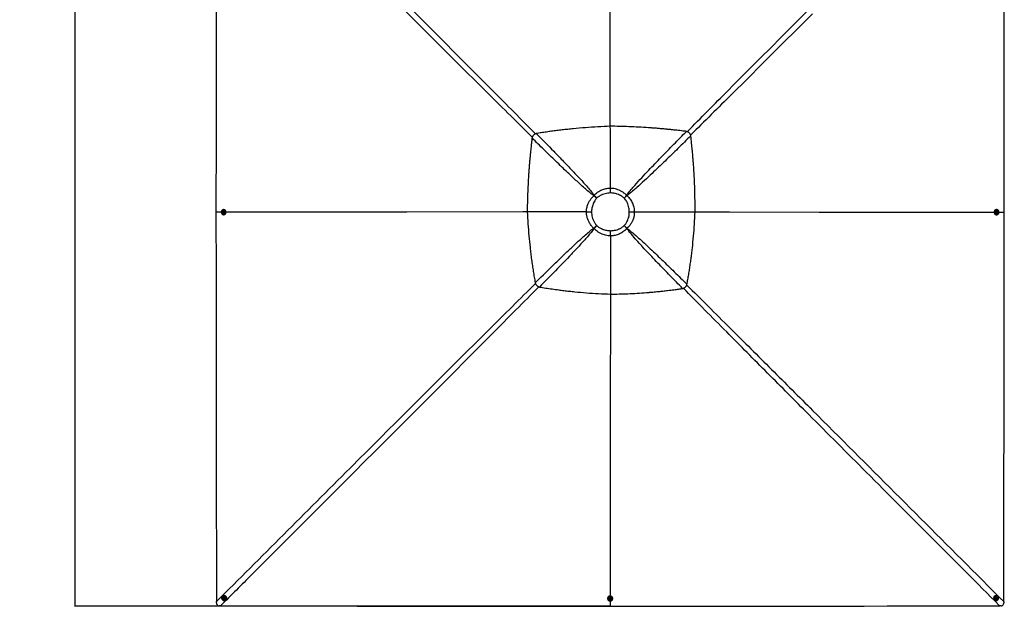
# Model space of a CAD drawing. Header units: millimetres. Extents: x 10 to 13239, y 20 to 10604.
# Tile 58 of 139: x 245 to 3867, y 4169 to 6327. Entities that reach past the tile are written whole.
import ezdxf

# ---------------------------------------------------------------- set-up
doc = ezdxf.new("R2010")
doc.units = ezdxf.units.MM
doc.layers.add('COMPONENT_GEOMETRY', color=7, linetype='Continuous')
doc.styles.add('SLDTEXTSTYLE0', font='TXT', dxfattribs={"width": 0.75})
doc.dimstyles.new('SLDDIMSTYLE1', dxfattribs={"dimtxt": 75, "dimasz": 3.302, "dimexe": 0, "dimexo": 0.0625, "dimgap": 18.75, "dimtad": 0, "dimtih": 1, "dimtoh": 1, "dimdec": 1, "dimrnd": 1e-09, "dimzin": 12, "dimdsep": 46, "dimtxsty": 'SLDTEXTSTYLE0', "dimsah": 1, "dimcen": 0.09, "dimadec": 0, "dimazin": 3, "dimtfac": 1, "dimtdec": 1, "dimtofl": 0, "dimtmove": 0, "dimatfit": 3, "dimfxl": 1, "dimfrac": 2, "dimtolj": 1, "dimtzin": 12, "dimarcsym": 0})

# ---------------------------------------------------------------- blocks, each defined once
blk = doc.blocks.new('_D_1')
at = {"layer": 'COMPONENT_GEOMETRY', "color": 7}
for p, q in [((2416.1, 10128.7), (446.7, 10128.7)), ((449.9, 10128.7), (449.9, 7271.9)), ((272.2, 7256.7), (249.3, 7256.7)), ((249.3, 7256.7), (249.3, 7137.6)), ((627.7, 7256.7), (650.5, 7256.7)), ((650.5, 7256.7), (650.5, 7137.6)), ((249.3, 7137.6), (272.2, 7137.6)), ((650.5, 7137.6), (627.7, 7137.6)), ((449.9, 4168.6), (449.9, 7025.4)), ((2416.1, 4168.6), (446.7, 4168.6))]:
    blk.add_line(p, q, dxfattribs=at)
for points in [[(449.9, 10128.7), (449.4, 10125.4), (450.4, 10125.4)], [(449.9, 4168.6), (450.4, 4171.9), (449.4, 4171.9)]]:
    blk.add_solid(points, dxfattribs=at)
at = {"layer": 'COMPONENT_GEOMETRY', "color": 7, "char_height": 75, "attachment_point": 1, "style": 'SLDTEXTSTYLE0'}
for s, insert in [('19\'6.65"', (272.2, 7234.3)), ('5960mm', (245.3, 7122.1))]:
    blk.add_mtext(s, dxfattribs=dict(at, insert=insert))

msp = doc.modelspace()

# ---------------------------------------------------------------- linework, layer by layer
at = {"color": 7, "linetype": 'Continuous', "lineweight": 25}
for p, q in [((2418.25, 5707.58), (2418.25, 5707.57)), ((2358.87, 5681.05), (2356.94, 5679.15)), ((2367.59, 5670.3), (2367.77, 5670.49)), ((987.11, 5618.65), (967.33, 5618.64)), ((967.33, 5618.64), (967.33, 5618.64)), ((993.1, 5617.92), (993.23, 5619.65)), ((994.41, 5616.94), (993.1, 5617.92)), ((993.71, 5617.92), (993.1, 5617.92)), ((993.23, 5619.65), (994.67, 5620.39)), ((993.84, 5619.65), (993.23, 5619.65)), ((993.71, 5617.92), (993.78, 5618.79)), ((994.37, 5617.43), (993.71, 5617.92)), ((993.78, 5618.79), (993.84, 5619.65)), ((993.84, 5619.65), (994.56, 5620.02)), ((994.77, 5617.13), (994.37, 5617.43)), ((995.85, 5617.68), (994.41, 5616.94)), ((994.56, 5620.02), (994.92, 5620.21)), ((994.67, 5620.39), (995.98, 5619.41)), ((995.63, 5623.41), (995.48, 5623.41)), ((996.3, 5628.06), (995.65, 5628.06)), ((995.98, 5619.41), (995.85, 5617.68)), ((2112.49, 5619.49), (2112.48, 5619.49)), ((2329.95, 5619.75), (2329.95, 5619.75)), ((2506.3, 5619.78), (2506.3, 5619.78)), ((2729.7, 5619.49), (2729.7, 5619.49)), ((2729.7, 5619.49), (2729.71, 5619.47)), ((3839.08, 5628.06), (3838.44, 5628.06)), ((3838.75, 5617.92), (3838.88, 5619.65)), ((3840.06, 5616.94), (3838.75, 5617.92)), ((3838.88, 5619.65), (3840.32, 5620.39)), ((3839.24, 5623.41), (3839.1, 5623.41)), ((3840.17, 5617.31), (3839.81, 5617.12)), ((3839.96, 5620.2), (3840.36, 5619.89)), ((3841.5, 5617.68), (3840.06, 5616.94)), ((3840.89, 5617.68), (3840.17, 5617.31)), ((3840.32, 5620.39), (3841.63, 5619.4)), ((3840.36, 5619.89), (3841.02, 5619.4)), ((3840.95, 5618.54), (3840.89, 5617.68)), ((3840.89, 5617.68), (3841.5, 5617.68)), ((3841.02, 5619.4), (3840.95, 5618.54)), ((3841.02, 5619.4), (3841.63, 5619.4)), ((3841.63, 5619.4), (3841.5, 5617.68)), ((3867.37, 5618.66), (3867.37, 5618.64)), ((995.45, 5613.91), (995.6, 5613.91)), ((995.59, 5609.26), (996.24, 5609.26)), ((3838.48, 5609.26), (3839.14, 5609.26)), ((3839.12, 5613.91), (3839.27, 5613.91)), ((2356.73, 5559.88), (2358.46, 5558.15)), ((2367.9, 5569.31), (2367.73, 5569.48)), ((2468.95, 5569.32), (2468.89, 5569.26)), ((2478.5, 5558.86), (2479.11, 5559.48)), ((2418.29, 5531.23), (2418.29, 5531.22)), ((991.02, 4205.61), (990.66, 4205.25)), ((993.95, 4201.96), (993.87, 4201.89)), ((3840.8, 4201.9), (3840.72, 4201.98)), ((3843.99, 4205.29), (3843.62, 4205.65)), ((969.07, 4180.98), (969.01, 4185.63)), ((984.33, 4170.31), (979.68, 4170.37)), ((995.08, 4197.77), (995.62, 4199.36)), ((995.4, 4198.09), (995.08, 4197.77)), ((996.21, 4196.46), (995.08, 4197.77)), ((995.4, 4198.09), (995.67, 4198.89)), ((995.96, 4197.44), (995.4, 4198.09)), ((995.62, 4199.36), (997.28, 4199.63)), ((995.67, 4198.89), (995.84, 4199.39)), ((996.53, 4196.78), (995.96, 4197.44)), ((996.53, 4196.78), (996.21, 4196.46)), ((997.87, 4196.73), (996.21, 4196.46)), ((997.36, 4196.91), (996.53, 4196.78)), ((997.28, 4199.63), (998.4, 4198.31)), ((997.96, 4197.01), (997.36, 4196.91)), ((998.4, 4198.31), (997.87, 4196.73)), ((1000.59, 4195.17), (1000.67, 4195.25)), ((1003.95, 4191.96), (1004.31, 4192.32)), ((2407.96, 4197.54), (2407.96, 4196.89)), ((2412.61, 4196.9), (2412.61, 4196.75)), ((2415.64, 4195.97), (2416.63, 4197.28)), ((2416.38, 4194.53), (2415.64, 4195.97)), ((2416.01, 4195.86), (2415.83, 4196.22)), ((2416.38, 4195.14), (2416.01, 4195.86)), ((2416.38, 4195.14), (2416.38, 4194.53)), ((2417.24, 4195.07), (2416.38, 4195.14)), ((2418.11, 4194.4), (2416.38, 4194.53)), ((2416.63, 4197.28), (2418.35, 4197.15)), ((2418.11, 4195.01), (2417.24, 4195.07)), ((2417.36, 4188.41), (2417.34, 4168.63)), ((2417.35, 4168.63), (2417.34, 4168.63)), ((2419.09, 4195.71), (2418.11, 4194.4)), ((2418.6, 4195.66), (2418.11, 4195.01)), ((2418.11, 4195.01), (2418.11, 4194.4)), ((2418.35, 4197.15), (2419.09, 4195.71)), ((2418.91, 4196.07), (2418.6, 4195.66)), ((2422.11, 4196.78), (2422.11, 4196.93)), ((2426.76, 4196.94), (2426.76, 4197.6)), ((3830.41, 4192.27), (3830.78, 4191.91)), ((3834.04, 4195.22), (3834.12, 4195.15)), ((3836.37, 4198.57), (3837.69, 4199.7)), ((3836.64, 4196.91), (3836.37, 4198.57)), ((3837.1, 4196.97), (3836.6, 4197.14)), ((3838.22, 4196.38), (3836.64, 4196.91)), ((3837.89, 4196.7), (3837.1, 4196.97)), ((3837.69, 4199.7), (3839.27, 4199.16)), ((3838.55, 4197.26), (3837.89, 4196.7)), ((3837.89, 4196.7), (3838.22, 4196.38)), ((3839.53, 4197.5), (3838.22, 4196.38)), ((3839.21, 4197.82), (3838.55, 4197.26)), ((3838.98, 4199.26), (3839.08, 4198.65)), ((3839.08, 4198.65), (3839.21, 4197.82)), ((3839.21, 4197.82), (3839.53, 4197.5)), ((3839.27, 4199.16), (3839.53, 4197.5)), ((3854.97, 4170.36), (3850.33, 4170.3)), ((3865.65, 4185.61), (3865.58, 4180.97))]:
    msp.add_line(p, q, dxfattribs=at)
at = {"color": 8, "linetype": 'Continuous', "lineweight": 25}
msp.add_line((3847.6, 5618.66), (3867.37, 5618.64), dxfattribs=at)
at = {"color": 7, "linetype": 'Continuous', "lineweight": 25, "flags": 128}
for points in [[(2418.07, 5934.62), (2418.02, 6017.41), (2417.79, 6367.87), (2417.52, 6794.76), (2417.37, 7031.24)], [(968.22, 6368.77), (968.12, 6284.72), (968.07, 6242.7), (968.02, 6200.68), (967.97, 6158.65), (967.92, 6116.63), (967.87, 6074.61), (967.82, 6032.58), (967.77, 5990.56), (967.72, 5948.54), (967.67, 5906.51), (967.62, 5864.49), (967.57, 5822.47), (967.52, 5780.44), (967.47, 5738.42), (967.42, 5696.4), (967.33, 5618.64)], [(3867.37, 5618.66), (3867.36, 5629.37), (3867.34, 5672.2), (3867.32, 5715.03), (3867.29, 5757.86), (3867.27, 5800.7), (3867.25, 5843.53), (3867.2, 5929.2), (3867.18, 5972.03), (3867.16, 6014.86), (3867.13, 6057.7), (3867.11, 6100.53), (3867.09, 6143.36), (3867.07, 6186.2), (3867.05, 6229.03), (3867.02, 6271.86), (3867, 6314.69), (3866.98, 6357.53)], [(2367.59, 5670.3), (2366.24, 5671.43), (2364.89, 5672.55), (2363.55, 5673.67), (2362.21, 5674.78), (2360.88, 5675.89), (2359.56, 5676.99), (2358.24, 5678.07), (2356.94, 5679.15)], [(2358.87, 5681.05), (2359.96, 5679.76), (2361.05, 5678.47), (2362.16, 5677.15), (2363.27, 5675.83), (2364.39, 5674.5), (2365.52, 5673.17), (2366.65, 5671.83), (2367.77, 5670.49)], [(2469.1, 5670.49), (2470.2, 5671.77), (2471.3, 5673.05), (2472.4, 5674.32), (2473.49, 5675.59), (2474.57, 5676.85), (2475.65, 5678.1), (2476.72, 5679.34), (2477.78, 5680.57)], [(2479.09, 5679.27), (2477.89, 5678.19), (2476.67, 5677.09), (2475.45, 5675.99), (2474.21, 5674.87), (2472.97, 5673.75), (2471.73, 5672.63), (2470.48, 5671.5), (2469.22, 5670.37)], [(967.33, 5618.64), (967.34, 5608.13), (967.39, 5566.11), (967.44, 5524.09), (967.49, 5482.06), (967.6, 5398.01), (967.65, 5355.99), (967.7, 5313.97), (967.75, 5271.94), (967.8, 5229.92), (967.85, 5187.89), (967.9, 5145.87), (967.95, 5103.84), (968, 5061.82), (968.05, 5019.8), (968.1, 4977.77), (968.15, 4935.75), (968.2, 4893.72), (968.25, 4851.7), (968.3, 4809.68), (968.34, 4767.65), (968.39, 4725.63), (968.44, 4683.6), (968.54, 4599.55), (968.59, 4557.53), (968.63, 4515.51), (968.68, 4473.48), (968.73, 4431.46), (968.78, 4389.43), (968.83, 4347.41), (968.87, 4305.39), (968.92, 4263.36), (968.96, 4224.5), (969.01, 4185.63)], [(993.33, 5627.73), (991.75, 5627.07), (990.31, 5626.08), (989.08, 5624.82), (988.1, 5623.31), (987.41, 5621.63), (987.03, 5619.83), (986.99, 5617.99), (987.27, 5616.17), (987.88, 5614.45), (988.78, 5612.89), (989.95, 5611.56), (991.33, 5610.49), (992.88, 5609.74), (994.54, 5609.34), (996.23, 5609.29), (997.9, 5609.6), (999.49, 5610.26), (1000.92, 5611.24), (1002.15, 5612.51), (1003.13, 5614.01), (1003.83, 5615.7), (1004.2, 5617.49), (1004.25, 5619.34), (1003.96, 5621.15), (1003.35, 5622.87), (1002.45, 5624.43), (1001.28, 5625.77), (999.9, 5626.83), (998.35, 5627.58), (996.7, 5627.99), (995, 5628.04), (993.33, 5627.73)], [(991.11, 5619.05), (991.18, 5617.76), (991.56, 5616.53), (992.23, 5615.47), (993.15, 5614.64), (994.23, 5614.11), (995.41, 5613.91), (996.59, 5614.07), (997.69, 5614.57), (998.62, 5615.38), (999.32, 5616.42), (999.74, 5617.64), (999.83, 5618.93), (999.61, 5620.2), (999.07, 5621.35), (998.27, 5622.31), (997.26, 5623), (996.12, 5623.36), (994.93, 5623.38), (993.78, 5623.04), (992.75, 5622.39), (991.93, 5621.45), (991.37, 5620.31), (991.11, 5619.05)], [(992.36, 5618.86), (992.46, 5617.94), (992.87, 5617.13), (993.54, 5616.55), (994.36, 5616.3), (995.21, 5616.41), (995.96, 5616.86), (996.49, 5617.58), (996.72, 5618.47), (996.62, 5619.39), (996.21, 5620.2), (995.54, 5620.78), (994.72, 5621.03), (993.87, 5620.93), (993.13, 5620.48), (992.6, 5619.75), (992.36, 5618.86)], [(2112.5, 5619.44), (2096.47, 5619.43), (1669.05, 5619.13), (1010.07, 5618.67), (1004.79, 5618.67)], [(3838.39, 5628.06), (3837.81, 5628.03), (3836.14, 5627.73), (3834.56, 5627.07), (3833.12, 5626.09), (3831.89, 5624.82), (3830.91, 5623.32), (3830.22, 5621.63), (3829.85, 5619.84), (3829.8, 5618), (3830.09, 5616.18), (3830.69, 5614.46), (3831.6, 5612.9), (3832.76, 5611.56), (3834.14, 5610.49), (3835.69, 5609.74), (3837.34, 5609.33), (3838.45, 5609.26)], [(3841.39, 5609.59), (3842.98, 5610.25), (3844.41, 5611.23), (3845.64, 5612.5), (3846.62, 5614), (3847.31, 5615.68), (3847.68, 5617.48), (3847.73, 5619.32), (3847.45, 5621.14), (3846.84, 5622.86), (3845.94, 5624.42), (3844.77, 5625.76), (3843.39, 5626.83), (3841.84, 5627.58), (3840.19, 5627.99), (3838.5, 5628.04), (3836.83, 5627.73), (3835.24, 5627.07), (3833.81, 5626.09), (3832.58, 5624.82), (3831.6, 5623.32), (3830.91, 5621.64), (3830.54, 5619.84), (3830.49, 5618), (3830.77, 5616.18), (3831.38, 5614.46), (3832.28, 5612.9), (3833.45, 5611.56), (3834.83, 5610.5), (3836.38, 5609.74), (3838.03, 5609.33), (3839.72, 5609.28), (3841.39, 5609.59)], [(3843.61, 5618.27), (3843.55, 5619.56), (3843.16, 5620.79), (3842.49, 5621.85), (3841.58, 5622.68), (3840.49, 5623.22), (3839.32, 5623.41), (3838.14, 5623.25), (3837.04, 5622.75), (3836.11, 5621.95), (3835.41, 5620.9), (3835, 5619.69), (3834.9, 5618.4), (3835.13, 5617.13), (3835.66, 5615.98), (3836.46, 5615.02), (3837.47, 5614.33), (3838.61, 5613.96), (3839.8, 5613.95), (3840.95, 5614.28), (3841.97, 5614.94), (3842.79, 5615.87), (3843.35, 5617.01), (3843.61, 5618.27)], [(3842.37, 5618.47), (3842.27, 5619.39), (3841.86, 5620.2), (3841.19, 5620.78), (3840.37, 5621.03), (3839.52, 5620.93), (3838.78, 5620.48), (3838.25, 5619.75), (3838.02, 5618.86), (3838.11, 5617.94), (3838.53, 5617.13), (3839.19, 5616.55), (3840.01, 5616.3), (3840.86, 5616.4), (3841.6, 5616.85), (3842.13, 5617.58), (3842.37, 5618.47)], [(3865.65, 4185.61), (3865.66, 4194.63), (3865.67, 4205.14), (3865.69, 4226.15), (3865.74, 4268.17), (3865.79, 4310.2), (3865.84, 4352.22), (3865.89, 4394.25), (3865.94, 4436.27), (3865.99, 4478.3), (3866.03, 4520.32), (3866.08, 4562.34), (3866.13, 4604.37), (3866.18, 4646.39), (3866.23, 4688.42), (3866.33, 4772.47), (3866.38, 4814.49), (3866.43, 4856.52), (3866.48, 4898.54), (3866.49, 4909.05), (3866.53, 4939.25), (3866.57, 4969.46), (3866.6, 4999.66), (3866.68, 5060.07), (3866.71, 5090.28), (3866.79, 5150.69), (3866.82, 5180.89), (3866.9, 5241.3), (3866.94, 5271.51), (3867.01, 5331.92), (3867.09, 5392.33), (3867.37, 5618.64)], [(2356.73, 5559.88), (2358.07, 5561.05), (2359.42, 5562.23), (2360.79, 5563.43), (2362.16, 5564.63), (2363.55, 5565.83), (2364.94, 5567.05), (2366.34, 5568.26), (2367.73, 5569.48)], [(2367.9, 5569.31), (2366.7, 5567.9), (2365.51, 5566.48), (2364.31, 5565.07), (2363.13, 5563.67), (2361.94, 5562.27), (2360.77, 5560.88), (2359.61, 5559.51), (2358.46, 5558.15)], [(2478.5, 5558.86), (2477.33, 5560.13), (2476.15, 5561.41), (2474.96, 5562.7), (2473.75, 5564.01), (2472.55, 5565.31), (2471.33, 5566.63), (2470.11, 5567.94), (2468.89, 5569.26)], [(2468.95, 5569.32), (2470.24, 5568.07), (2471.53, 5566.83), (2472.82, 5565.58), (2474.09, 5564.35), (2475.36, 5563.12), (2476.62, 5561.89), (2477.87, 5560.68), (2479.11, 5559.48)], [(2418.15, 5317.14), (2417.83, 4870.4), (2417.6, 4540.91), (2417.37, 4211.43), (2417.37, 4206.16)], [(989.34, 4203.56), (988.6, 4201.95), (988.19, 4200.22), (988.13, 4198.42), (988.42, 4196.63), (989.05, 4194.91), (990, 4193.34), (991.23, 4191.97), (992.7, 4190.85), (994.34, 4190.04), (996.1, 4189.55), (997.9, 4189.41), (999.68, 4189.62), (1001.37, 4190.18), (1002.9, 4191.06), (1004.22, 4192.23), (1005.27, 4193.65), (1006.02, 4195.26), (1006.43, 4196.99), (1006.49, 4198.79), (1006.2, 4200.58), (1005.56, 4202.3), (1004.61, 4203.87), (1003.38, 4205.24), (1001.92, 4206.36), (1000.27, 4207.18), (998.52, 4207.66), (996.72, 4207.8), (994.94, 4207.59), (993.25, 4207.03), (991.71, 4206.15), (990.4, 4204.98), (989.34, 4203.56)], [(993.75, 4195.6), (994.71, 4194.73), (995.86, 4194.15), (997.11, 4193.89), (998.37, 4193.97), (999.54, 4194.4), (1000.54, 4195.13), (1001.3, 4196.11), (1001.76, 4197.27), (1001.87, 4198.52), (1001.65, 4199.78), (1001.09, 4200.94), (1000.25, 4201.92), (999.19, 4202.65), (997.98, 4203.08), (996.71, 4203.17), (995.49, 4202.91), (994.39, 4202.33), (993.5, 4201.47), (992.89, 4200.38), (992.6, 4199.17), (992.65, 4197.9), (993.05, 4196.68), (993.75, 4195.6)], [(2426.76, 4197.63), (2426.74, 4198.21), (2426.43, 4199.89), (2425.77, 4201.47), (2424.79, 4202.9), (2423.52, 4204.14), (2422.02, 4205.12), (2420.34, 4205.81), (2418.54, 4206.18), (2416.7, 4206.23), (2414.88, 4205.94), (2413.16, 4205.34), (2411.6, 4204.43), (2410.26, 4203.27), (2409.2, 4201.88), (2408.45, 4200.33), (2408.04, 4198.68), (2407.96, 4197.57)], [(2408.3, 4194.63), (2408.96, 4193.04), (2409.94, 4191.61), (2411.2, 4190.38), (2412.71, 4189.4), (2414.39, 4188.71), (2416.19, 4188.33), (2418.03, 4188.28), (2419.84, 4188.57), (2421.57, 4189.18), (2423.13, 4190.08), (2424.46, 4191.25), (2425.53, 4192.63), (2426.28, 4194.18), (2426.69, 4195.83), (2426.74, 4197.53), (2426.43, 4199.2), (2425.77, 4200.79), (2424.79, 4202.22), (2423.53, 4203.45), (2422.02, 4204.43), (2420.34, 4205.12), (2418.54, 4205.5), (2416.7, 4205.55), (2414.88, 4205.26), (2413.16, 4204.65), (2411.6, 4203.75), (2410.27, 4202.58), (2409.2, 4201.2), (2408.45, 4199.65), (2408.04, 4198), (2407.99, 4196.3), (2408.3, 4194.63)], [(3832.43, 4190.64), (3834.03, 4189.89), (3835.77, 4189.48), (3837.56, 4189.42), (3839.35, 4189.71), (3841.07, 4190.35), (3842.64, 4191.3), (3844.01, 4192.53), (3845.13, 4193.99), (3845.95, 4195.64), (3846.43, 4197.39), (3846.58, 4199.19), (3846.36, 4200.97), (3845.81, 4202.66), (3844.92, 4204.2), (3843.75, 4205.51), (3842.34, 4206.57), (3840.73, 4207.31), (3839, 4207.72), (3837.2, 4207.78), (3835.41, 4207.49), (3833.7, 4206.86), (3832.12, 4205.91), (3830.75, 4204.68), (3829.64, 4203.21), (3828.82, 4201.57), (3828.33, 4199.81), (3828.19, 4198.01), (3828.4, 4196.23), (3828.96, 4194.54), (3829.84, 4193.01), (3831.01, 4191.69), (3832.43, 4190.64)], [(3840.39, 4195.05), (3841.25, 4196.01), (3841.84, 4197.16), (3842.1, 4198.41), (3842.01, 4199.66), (3841.59, 4200.84), (3840.86, 4201.84), (3839.88, 4202.6), (3838.72, 4203.05), (3837.47, 4203.17), (3836.21, 4202.94), (3835.05, 4202.39), (3834.07, 4201.55), (3833.34, 4200.49), (3832.91, 4199.28), (3832.82, 4198.01), (3833.08, 4196.78), (3833.66, 4195.68), (3834.52, 4194.8), (3835.6, 4194.19), (3836.82, 4193.9), (3838.09, 4193.95), (3839.3, 4194.34), (3840.39, 4195.05)], [(984.33, 4170.31), (1024.85, 4170.26), (1066.88, 4170.21), (1108.9, 4170.17), (1150.93, 4170.12), (1192.95, 4170.07), (1234.97, 4170.02), (1277, 4169.98), (1319.02, 4169.93), (1361.05, 4169.88), (1403.07, 4169.83), (1445.1, 4169.78), (1487.12, 4169.74), (1571.17, 4169.64), (1613.19, 4169.59), (1655.22, 4169.54), (1697.24, 4169.49), (1707.75, 4169.48), (1737.95, 4169.44), (1768.16, 4169.41), (1798.36, 4169.37), (1858.77, 4169.3), (1888.98, 4169.27), (1949.39, 4169.19), (1979.59, 4169.16), (2040, 4169.09), (2070.21, 4169.05), (2130.62, 4168.98), (2191.03, 4168.9), (2417.34, 4168.63)], [(995, 4196.58), (995.73, 4196), (996.6, 4195.73), (997.5, 4195.81), (998.29, 4196.24), (998.83, 4196.93), (999.06, 4197.8), (998.94, 4198.7), (998.48, 4199.51), (997.76, 4200.09), (996.88, 4200.35), (995.98, 4200.27), (995.2, 4199.85), (994.65, 4199.15), (994.42, 4198.28), (994.55, 4197.38), (995, 4196.58)], [(2416.98, 4192.41), (2418.27, 4192.47), (2419.49, 4192.86), (2420.56, 4193.53), (2421.39, 4194.45), (2421.92, 4195.53), (2422.11, 4196.71), (2421.96, 4197.89), (2421.46, 4198.99), (2420.65, 4199.92), (2419.61, 4200.62), (2418.4, 4201.03), (2417.11, 4201.13), (2415.84, 4200.91), (2414.68, 4200.37), (2413.72, 4199.57), (2413.03, 4198.56), (2412.67, 4197.42), (2412.65, 4196.23), (2412.98, 4195.08), (2413.64, 4194.05), (2414.57, 4193.23), (2415.71, 4192.67), (2416.98, 4192.41)], [(2417.17, 4193.66), (2418.09, 4193.76), (2418.9, 4194.17), (2419.48, 4194.84), (2419.73, 4195.66), (2419.63, 4196.51), (2419.18, 4197.25), (2418.45, 4197.78), (2417.56, 4198.02), (2416.64, 4197.92), (2415.83, 4197.51), (2415.26, 4196.84), (2415, 4196.02), (2415.11, 4195.17), (2415.56, 4194.43), (2416.28, 4193.9), (2417.17, 4193.66)], [(2417.35, 4168.63), (2427.85, 4168.64), (2469.88, 4168.69), (2511.9, 4168.74), (2553.92, 4168.8), (2637.97, 4168.9), (2680, 4168.95), (2722.02, 4169), (2764.04, 4169.05), (2806.07, 4169.1), (2848.09, 4169.15), (2890.11, 4169.2), (2932.14, 4169.25), (2974.16, 4169.3), (3016.19, 4169.35), (3058.21, 4169.4), (3100.23, 4169.45), (3142.26, 4169.49), (3184.28, 4169.54), (3226.31, 4169.59), (3268.33, 4169.64), (3310.35, 4169.69), (3352.38, 4169.74), (3436.43, 4169.83), (3478.45, 4169.88), (3520.47, 4169.93), (3562.5, 4169.98), (3604.52, 4170.02), (3646.54, 4170.07), (3688.57, 4170.12), (3730.59, 4170.17), (3772.62, 4170.21), (3811.47, 4170.26), (3850.33, 4170.3)], [(3839.42, 4196.3), (3840, 4197.02), (3840.26, 4197.9), (3840.18, 4198.8), (3839.76, 4199.58), (3839.06, 4200.13), (3838.19, 4200.36), (3837.29, 4200.24), (3836.49, 4199.78), (3835.91, 4199.06), (3835.64, 4198.18), (3835.73, 4197.28), (3836.15, 4196.5), (3836.85, 4195.95), (3837.71, 4195.72), (3838.61, 4195.84), (3839.42, 4196.3)]]:
    msp.add_lwpolyline(points, dxfattribs=at)
at = {"color": 8, "linetype": 'Continuous', "lineweight": 25, "flags": 128}
msp.add_lwpolyline([(2729.69, 5619.45), (2856.72, 5619.37), (3186.13, 5619.13), (3597.9, 5618.83), (3829.87, 5618.67)], dxfattribs=at)
at = {"color": 7, "linetype": 'Continuous', "lineweight": 25}
for centre, radius, start, end in [((995.32, 5618.65), 1.55, 175.02002, 232.06685), ((995.28, 5618.7), 1.5, 118.41759, 176.62828), ((995.16, 5618.48), 1.32, 232.88172, 258.42027), ((995.16, 5618.87), 1.3, 97.39541, 117.33507), ((995.31, 5618.66), 4.76, 273.55533, 86.08199), ((3839.42, 5618.66), 4.76, 93.96983, 266.39037), ((3839.57, 5618.46), 1.29, 277.74568, 297.30804), ((3839.57, 5618.84), 1.32, 52.8018, 78.47999), ((3839.45, 5618.63), 1.5, 298.41298, 356.65452), ((3839.41, 5618.67), 1.55, 355.02888, 51.989), ((997.45, 4198.74), 9.41, 316.89875, 133.10125), ((997.19, 4198.49), 4.75, 316.97881, 133.02119), ((3837.24, 4198.74), 9.41, 47.28085, 223.4336), ((3837.5, 4198.49), 4.75, 47.36284, 223.35161), ((997.1, 4198.42), 1.5, 161.94369, 221.04162), ((996.98, 4198.44), 1.38, 135.20246, 161.38641), ((997.13, 4198.42), 1.52, 220.15127, 278.58341), ((997.14, 4198.29), 1.4, 279.01295, 309.92789), ((2417.37, 4196.6), 4.76, 3.91943, 176.44326), ((2417.16, 4196.45), 1.3, 187.56199, 207.28057), ((2417.33, 4196.57), 1.5, 208.37029, 266.63763), ((2417.38, 4196.62), 1.55, 265.03201, 322.03379), ((2417.55, 4196.46), 1.32, 322.83562, 348.64216), ((3837.55, 4198.28), 1.38, 225.47376, 251.37165), ((3837.57, 4198.39), 1.5, 251.94014, 311.05532), ((3837.57, 4198.43), 1.53, 310.15553, 8.54306), ((3837.7, 4198.44), 1.39, 8.93876, 40.03398)]:
    msp.add_arc(centre, radius, start, end, dxfattribs=at)
at = {"color": 8, "linetype": 'Continuous', "lineweight": 25}
for points, knots in [([(984.29, 7066.95), (984.75, 7066.49), (1148.41, 6902.95), (1383.27, 6668.26), (1715.57, 6335.91), (1912.02, 6139.18), (2063.36, 5987.19), (2116.77, 5933.28), (2142.91, 5906.89)], [0, 0, 0, 0, 0.0011883, 0.4232835, 0.6074368, 0.8610751, 0.9320015, 1, 1, 1, 1]), ([(2130.93, 5894.26), (2104.46, 5920.41), (2050.37, 5973.86), (1898.07, 6125.11), (1575.9, 6445.98), (1243.2, 6777.98), (1008.2, 7012.52), (969.45, 7051.19), (969, 7051.65)], [0, 0, 0, 0, 0.0681014, 0.1391743, 0.3927392, 0.8998836, 0.9988122, 1, 1, 1, 1]), ([(2701.02, 5914.77), (2751.27, 5965.48), (2899.6, 6115.14), (3048.55, 6264.35), (3147.04, 6363.01)], [0, 0, 0, 0, 0.3387683, 1, 1, 1, 1]), ([(3161.67, 6348.37), (3063.01, 6249.89), (2913.76, 6100.91), (2764.05, 5952.55), (2713.31, 5902.26)], [0, 0, 0, 0, 0.6610551, 1, 1, 1, 1]), ([(969.01, 4185.63), (969.47, 4186.09), (1133.31, 4349.85), (1368.32, 4584.71), (1701.34, 4917.26), (1900.35, 5115.71), (2056.53, 5271.02), (2114.28, 5328.12), (2142.6, 5356.12)], [0, 0, 0, 0, 0.0011757, 0.4191921, 0.6012516, 0.8529175, 0.9278764, 1, 1, 1, 1]), ([(2154.86, 5344.09), (2126.85, 5315.75), (2069.72, 5257.96), (1914.38, 5101.73), (1590.57, 4776.99), (1257.89, 4444.05), (1023.04, 4209.03), (984.79, 4170.77), (984.33, 4170.31)], [0, 0, 0, 0, 0.0721533, 0.1471667, 0.3988078, 0.9021042, 0.9988245, 1, 1, 1, 1]), ([(3850.33, 4170.3), (3849.87, 4170.76), (3686.18, 4334.77), (3451.93, 4569.5), (3167.92, 4854.35), (2996.79, 5026.12), (2869.08, 5154.56), (2765.68, 5258.74), (2712.66, 5312.45), (2686.71, 5338.75)], [0, 0, 0, 0, 0.0011811, 0.4214955, 0.6032047, 0.7329045, 0.8626041, 0.9327543, 1, 1, 1, 1]), ([(2699.09, 5350.48), (2725.3, 5324.54), (2778.84, 5271.56), (2882.76, 5168.13), (3010.97, 5040.31), (3313.6, 4737.98), (3597.98, 4453.46), (3832.39, 4218.89), (3865.19, 4186.07), (3865.65, 4185.61)], [0, 0, 0, 0, 0.0671482, 0.1371521, 0.2668884, 0.3966246, 0.9155846, 0.9988184, 1, 1, 1, 1])]:
    msp.add_open_spline(points, degree=3, knots=knots, dxfattribs=at)
at = {"color": 7, "linetype": 'Continuous', "lineweight": 25}
for points, knots in [([(2145.71, 5907.82), (2144.75, 5907.53), (2142.88, 5906.96), (2140.18, 5905.67), (2137.68, 5904.04), (2135.68, 5902.22), (2134.16, 5900.43), (2133.01, 5898.76), (2131.9, 5896.74), (2130.87, 5894.32), (2130.38, 5892.45), (2130.13, 5891.49)], [0, 0, 0, 0, 0.1261944, 0.2465268, 0.3751802, 0.5016072, 0.5852035, 0.6699175, 0.756447, 0.8751465, 1, 1, 1, 1]), ([(2418.07, 5934.63), (2402.74, 5933.96), (2372.19, 5932.62), (2326.65, 5929.5), (2289.7, 5926.26), (2261.26, 5923.33), (2241.24, 5921.08), (2221.52, 5918.68), (2202.11, 5916.15), (2183.02, 5913.49), (2164.25, 5910.73), (2151.86, 5908.79), (2145.71, 5907.82)], [0, 0, 0, 0, 0.1681642, 0.3349688, 0.4999532, 0.5745518, 0.6481482, 0.7207013, 0.7921846, 0.8625729, 0.9318501, 1, 1, 1, 1]), ([(2145.71, 5907.82), (2167.1, 5886.07), (2199.2, 5853.45), (2241.71, 5809.74), (2272.57, 5777.66), (2297.47, 5751.3), (2316.49, 5730.7), (2330.78, 5714.78), (2345.08, 5698.39), (2354.27, 5686.83), (2358.87, 5681.05)], [0, 0, 0, 0, 0.2936453, 0.4404757, 0.5873053, 0.7224843, 0.7900916, 0.8576976, 0.9288188, 1, 1, 1, 1]), ([(2418.25, 5707.58), (2418.24, 5721.91), (2418.2, 5759.75), (2418.14, 5835.44), (2418.1, 5896.78), (2418.08, 5934.63)], [0, 0, 0, 0, 0.18942525, 0.49998984, 1, 1, 1, 1]), ([(2698.15, 5915.62), (2693.83, 5916.15), (2685.58, 5917.16), (2673.79, 5918.54), (2663.21, 5919.74), (2653.83, 5920.77), (2646.44, 5921.55), (2640.79, 5922.14), (2636.65, 5922.56), (2633.06, 5922.92), (2629.38, 5923.29), (2624.82, 5923.73), (2618.52, 5924.33), (2611, 5925.03), (2602.94, 5925.75), (2595.07, 5926.43), (2587.37, 5927.07), (2579.87, 5927.66), (2572.55, 5928.22), (2565.41, 5928.75), (2548.67, 5929.92), (2522.48, 5931.52), (2487, 5933.13), (2452.28, 5934.2), (2429.38, 5934.48), (2418.08, 5934.63)], [0, 0, 0, 0, 0.046523, 0.0887838, 0.1267322, 0.1603176, 0.1894953, 0.2061966, 0.2209863, 0.2338571, 0.2448033, 0.2604285, 0.2828486, 0.3123108, 0.3411203, 0.3692704, 0.3967547, 0.4235678, 0.4497048, 0.4751608, 0.4999622, 0.6289573, 0.7554622, 0.879215, 1, 1, 1, 1]), ([(2477.78, 5680.57), (2478.98, 5682.13), (2484.43, 5689.23), (2494.51, 5701.52), (2511.89, 5721.54), (2533.51, 5745.33), (2565.91, 5779.77), (2605.25, 5820.79), (2651.58, 5868.3), (2682.63, 5899.85), (2698.15, 5915.62)], [0, 0, 0, 0, 0.0183107, 0.0831721, 0.1480416, 0.2653572, 0.3826798, 0.5884494, 0.7942246, 1, 1, 1, 1]), ([(2714.13, 5899.43), (2713.97, 5900.09), (2713.65, 5901.38), (2712.99, 5903.24), (2712.05, 5905.37), (2710.68, 5907.68), (2708.93, 5909.78), (2707.17, 5911.38), (2705.5, 5912.6), (2703.48, 5913.78), (2701.03, 5914.85), (2699.13, 5915.36), (2698.15, 5915.62)], [0, 0, 0, 0, 0.0845378, 0.1659786, 0.2447442, 0.3736136, 0.4992799, 0.5835221, 0.6686452, 0.7554585, 0.8745429, 1, 1, 1, 1]), ([(2130.13, 5891.49), (2129.58, 5886.87), (2128.53, 5878.03), (2127.09, 5865.36), (2125.84, 5853.89), (2124.88, 5844.69), (2124.15, 5837.55), (2123.62, 5832.21), (2123.12, 5827.12), (2122.58, 5821.39), (2121.92, 5814.26), (2121.16, 5805.86), (2120.4, 5796.99), (2119.69, 5788.33), (2119.03, 5779.88), (2118.41, 5771.65), (2117.84, 5763.63), (2116.69, 5746.63), (2115.18, 5720.81), (2113.73, 5686.33), (2112.79, 5652.64), (2112.59, 5630.45), (2112.49, 5619.49)], [0, 0, 0, 0, 0.0511565, 0.0979326, 0.1402737, 0.1781273, 0.199606, 0.2192867, 0.2371618, 0.2558191, 0.282561, 0.3159835, 0.3486282, 0.3804868, 0.4115519, 0.4418173, 0.4712768, 0.499959, 0.6292542, 0.7558505, 0.8795, 1, 1, 1, 1]), ([(2356.94, 5679.15), (2356.24, 5679.69), (2350.03, 5684.46), (2338.56, 5693.78), (2317.46, 5712.02), (2291.57, 5735.55), (2256.45, 5768.69), (2217.09, 5806.45), (2173.53, 5848.87), (2144.59, 5877.28), (2130.13, 5891.49)], [0, 0, 0, 0, 0.0085003, 0.0755544, 0.142618, 0.2780364, 0.4134652, 0.6089742, 0.8044871, 1, 1, 1, 1]), ([(2714.13, 5899.43), (2698.37, 5883.92), (2666.85, 5852.9), (2619.37, 5806.62), (2578.37, 5767.32), (2543.93, 5734.95), (2520.13, 5713.34), (2500.08, 5695.98), (2487.77, 5685.91), (2480.66, 5680.47), (2479.09, 5679.27)], [0, 0, 0, 0, 0.2056995, 0.4113989, 0.6170926, 0.7344709, 0.8518421, 0.9167604, 0.9816703, 1, 1, 1, 1]), ([(2729.7, 5619.49), (2729.74, 5630.58), (2729.83, 5653.18), (2729.27, 5687.67), (2728.14, 5723.33), (2726.91, 5748.53), (2726.07, 5762.95), (2725.88, 5766.26), (2725.67, 5769.68), (2725.45, 5773.21), (2725.21, 5776.85), (2724.85, 5782.42), (2724.32, 5790.08), (2723.67, 5798.98), (2723.03, 5807.37), (2722.4, 5815.14), (2721.72, 5823.31), (2720.97, 5832), (2720.04, 5842.27), (2718.98, 5853.52), (2717.82, 5865.1), (2716.76, 5875.43), (2715.79, 5884.52), (2714.93, 5892.38), (2714.38, 5897.21), (2714.13, 5899.43)], [0, 0, 0, 0, 0.1186109, 0.2416444, 0.3688887, 0.5000596, 0.5114961, 0.5232975, 0.5355053, 0.5481188, 0.5611373, 0.57456, 0.6077931, 0.6432551, 0.6699407, 0.697748, 0.7266698, 0.7576013, 0.7910224, 0.8369785, 0.8784432, 0.9154479, 0.9480234, 0.9761981, 1, 1, 1, 1]), ([(2358.87, 5681.05), (2359.34, 5681.53), (2362.06, 5684.26), (2367.37, 5688.91), (2375.15, 5694.45), (2382.97, 5698.84), (2390.64, 5702.17), (2398.02, 5704.61), (2405.13, 5706.26), (2411.9, 5707.24), (2416.14, 5707.46), (2418.25, 5707.58)], [0, 0, 0, 0, 0.0304312, 0.1735122, 0.3169753, 0.4600104, 0.5763405, 0.6929093, 0.8092237, 0.9046009, 1, 1, 1, 1]), ([(2418.4, 5689.45), (2415.04, 5689.21), (2408.48, 5688.74), (2398.87, 5686.68), (2390.72, 5684.02), (2383.89, 5681.02), (2378.27, 5678), (2372.84, 5674.53), (2369.46, 5671.83), (2367.77, 5670.49)], [0, 0, 0, 0, 0.1834487, 0.3579572, 0.5346477, 0.6494788, 0.7643043, 0.8821537, 1, 1, 1, 1]), ([(2418.4, 5689.45), (2418.4, 5689.5), (2418.39, 5690.43), (2418.37, 5693.96), (2418.32, 5700.1), (2418.28, 5705.06), (2418.25, 5707.57)], [0, 0, 0, 0, 0.00899431, 0.14958504, 0.56871653, 1, 1, 1, 1]), ([(2418.25, 5707.57), (2419.29, 5707.53), (2423.47, 5707.39), (2430.78, 5706.48), (2440, 5704.28), (2449.28, 5700.91), (2458.42, 5696.27), (2466.29, 5690.96), (2472.72, 5685.66), (2476.09, 5682.27), (2477.78, 5680.57)], [0, 0, 0, 0, 0.0463733, 0.187161, 0.3284377, 0.4692547, 0.6275792, 0.7859268, 0.8929619, 1, 1, 1, 1]), ([(2469.1, 5670.49), (2467.55, 5671.76), (2464.45, 5674.31), (2458.67, 5678.15), (2451.73, 5681.89), (2444.31, 5684.86), (2437.44, 5686.9), (2431.21, 5688.23), (2424.86, 5689.14), (2420.55, 5689.34), (2418.4, 5689.45)], [0, 0, 0, 0, 0.10870043, 0.21809891, 0.3764878, 0.53690997, 0.65136185, 0.76581834, 0.88290748, 1, 1, 1, 1]), ([(2329.95, 5619.75), (2330.01, 5621.07), (2330.19, 5624.65), (2330.92, 5630.48), (2332.3, 5637.22), (2334.27, 5643.9), (2337.22, 5651.54), (2341.51, 5659.96), (2346.78, 5667.78), (2352.01, 5674.16), (2355.29, 5677.48), (2356.94, 5679.15)], [0, 0, 0, 0, 0.0593613, 0.1609429, 0.2632127, 0.3676244, 0.4727573, 0.6304203, 0.7904165, 0.8949067, 1, 1, 1, 1]), ([(2367.59, 5670.3), (2366.37, 5668.77), (2363.94, 5665.72), (2360.21, 5659.99), (2356.54, 5653.09), (2353.44, 5645.29), (2351.22, 5637.59), (2349.77, 5630.11), (2349.11, 5624.12), (2348.96, 5620.64), (2348.92, 5619.7)], [0, 0, 0, 0, 0.106629, 0.2132602, 0.3730111, 0.5327828, 0.6712415, 0.8099802, 0.9484748, 1, 1, 1, 1]), ([(2469.1, 5670.49), (2469.11, 5670.48), (2469.16, 5670.44), (2469.2, 5670.4), (2469.22, 5670.37)], [0, 0, 0, 0, 0.30491037, 1, 1, 1, 1]), ([(2487.89, 5619.67), (2487.86, 5621.46), (2487.81, 5625.05), (2487.16, 5631.81), (2485.63, 5639.88), (2482.94, 5648.22), (2479.68, 5655.4), (2476.16, 5661.48), (2472.63, 5666.46), (2470.16, 5669.3), (2469.22, 5670.37)], [0, 0, 0, 0, 0.0973966, 0.1947858, 0.3685378, 0.5422523, 0.6689971, 0.7960369, 0.9227541, 1, 1, 1, 1]), ([(2479.09, 5679.27), (2478.79, 5679.57), (2478.36, 5680.01), (2477.92, 5680.44), (2477.78, 5680.57)], [0, 0, 0, 0, 0.695332, 1, 1, 1, 1]), ([(2479.09, 5679.27), (2480.35, 5678.1), (2483.68, 5674.99), (2488.6, 5669.42), (2493.63, 5662.5), (2497.81, 5655.28), (2501.12, 5647.87), (2503.61, 5640.38), (2505.23, 5633.14), (2506.14, 5626.25), (2506.25, 5621.93), (2506.3, 5619.78)], [0, 0, 0, 0, 0.0762392, 0.2030902, 0.3302611, 0.4570781, 0.5739189, 0.6910476, 0.8078673, 0.9039346, 1, 1, 1, 1]), ([(2112.48, 5619.49), (2113.23, 5604.83), (2114.72, 5575.58), (2118.13, 5531.96), (2121.75, 5495.51), (2125.2, 5466.21), (2128.08, 5444.01), (2131.18, 5422.17), (2134.49, 5400.69), (2137.96, 5379.6), (2140.44, 5365.69), (2141.67, 5358.8)], [0, 0, 0, 0, 0.1677749, 0.3345952, 0.4999216, 0.5863859, 0.6716877, 0.7557548, 0.838527, 0.9199561, 1, 1, 1, 1]), ([(2329.95, 5619.75), (2322.63, 5619.73), (2286.39, 5619.65), (2213.9, 5619.58), (2148.73, 5619.52), (2112.49, 5619.49)], [0, 0, 0, 0, 0.1010198, 0.4999924, 1, 1, 1, 1]), ([(2356.73, 5559.88), (2355.77, 5560.81), (2353.23, 5563.27), (2349.38, 5567.55), (2345.28, 5572.83), (2341.58, 5578.48), (2338.48, 5584.15), (2335.95, 5589.75), (2333.92, 5595.22), (2332.28, 5600.88), (2331.02, 5606.87), (2330.16, 5613.18), (2330.02, 5617.55), (2329.95, 5619.75)], [0, 0, 0, 0, 0.0592882, 0.1574233, 0.2561149, 0.3566077, 0.4577428, 0.5435445, 0.6297751, 0.7173596, 0.8054197, 0.9023791, 1, 1, 1, 1]), ([(2329.95, 5619.75), (2332.4, 5619.75), (2337.35, 5619.75), (2343.76, 5619.73), (2347.65, 5619.71), (2348.86, 5619.7), (2348.92, 5619.7)], [0, 0, 0, 0, 0.4011032, 0.8138376, 0.9907882, 1, 1, 1, 1]), ([(2348.92, 5619.7), (2349.12, 5616.27), (2349.5, 5609.68), (2351.52, 5600.05), (2354.05, 5592.26), (2356.8, 5586), (2359.35, 5581.15), (2362.28, 5576.47), (2365.11, 5572.58), (2367.02, 5570.32), (2367.73, 5569.48)], [0, 0, 0, 0, 0.1882796, 0.36177847, 0.53764636, 0.63681067, 0.73647142, 0.83773766, 0.93957726, 1, 1, 1, 1]), ([(2468.95, 5569.32), (2470.31, 5570.8), (2473.01, 5573.76), (2477.13, 5579.47), (2481.09, 5586.47), (2484.22, 5594.27), (2486.26, 5601.72), (2487.44, 5608.69), (2487.92, 5614.7), (2487.9, 5618.36), (2487.89, 5619.67)], [0, 0, 0, 0, 0.109011, 0.2180251, 0.3816357, 0.5452782, 0.6730203, 0.8010765, 0.9288541, 1, 1, 1, 1]), ([(2506.3, 5619.78), (2506.33, 5618.24), (2506.38, 5614.54), (2505.93, 5608.67), (2504.87, 5602.19), (2503.21, 5595.75), (2501.09, 5589.78), (2498.63, 5584.34), (2495.95, 5579.41), (2492.9, 5574.63), (2489.14, 5569.62), (2484.62, 5564.46), (2480.95, 5561.14), (2479.11, 5559.48)], [0, 0, 0, 0, 0.0675215, 0.1620547, 0.2573463, 0.3550107, 0.4534805, 0.5347933, 0.6165439, 0.6996239, 0.7831439, 0.891115, 1, 1, 1, 1]), ([(2487.89, 5619.67), (2487.98, 5619.67), (2489.01, 5619.68), (2492.64, 5619.71), (2498.84, 5619.75), (2503.79, 5619.77), (2506.3, 5619.78)], [0, 0, 0, 0, 0.0150146, 0.1631586, 0.5755991, 1, 1, 1, 1]), ([(2506.3, 5619.78), (2516.57, 5619.75), (2527.33, 5619.72), (2538.09, 5619.7), (2538.57, 5619.7)], [0, 0, 0, 0, 0.9550226, 1, 1, 1, 1]), ([(2538.57, 5619.7), (2539.06, 5619.7), (2570.09, 5619.64), (2633.8, 5619.57), (2697.02, 5619.52), (2729.7, 5619.49)], [0, 0, 0, 0, 0.0077261, 0.4869451, 1, 1, 1, 1]), ([(2700.04, 5353.16), (2701.14, 5359.15), (2703.37, 5371.25), (2706.51, 5389.57), (2709.53, 5408.21), (2712.39, 5427.18), (2715.08, 5446.44), (2717.59, 5466), (2720.85, 5493.84), (2724.38, 5530.05), (2727.69, 5574.63), (2729.03, 5604.5), (2729.71, 5619.47)], [0, 0, 0, 0, 0.0681861, 0.1375143, 0.207951, 0.2794631, 0.352009, 0.425542, 0.500005, 0.665534, 0.8324215, 1, 1, 1, 1]), ([(2141.67, 5358.8), (2161.71, 5378.45), (2191.76, 5407.93), (2232.05, 5446.98), (2262.24, 5475.92), (2287.48, 5499.69), (2307.75, 5518.32), (2323.42, 5532.33), (2339.59, 5546.36), (2351.01, 5555.37), (2356.73, 5559.88)], [0, 0, 0, 0, 0.2856029, 0.428412, 0.5712204, 0.71153, 0.7817042, 0.851877, 0.9259058, 1, 1, 1, 1]), ([(2358.46, 5558.15), (2357.88, 5557.39), (2353.16, 5551.23), (2343.98, 5539.95), (2326.11, 5519.26), (2303.03, 5493.86), (2264.92, 5453.48), (2216.47, 5403.21), (2177.2, 5363.2), (2157.56, 5343.19)], [0, 0, 0, 0, 0.0097086, 0.0789717, 0.1482445, 0.2886619, 0.4290902, 0.7145425, 1, 1, 1, 1]), ([(2418.29, 5531.22), (2416.99, 5531.27), (2412.62, 5531.43), (2405.19, 5532.41), (2396.17, 5534.6), (2387.01, 5537.92), (2377.9, 5542.52), (2370.01, 5547.81), (2363.55, 5553.08), (2360.16, 5556.46), (2358.46, 5558.15)], [0, 0, 0, 0, 0.0575684, 0.1950804, 0.3330377, 0.4705744, 0.6286583, 0.7867644, 0.8933806, 1, 1, 1, 1]), ([(2367.9, 5569.31), (2369.44, 5568.07), (2372.53, 5565.58), (2378.27, 5561.8), (2385.16, 5558.12), (2392.93, 5555.01), (2400.61, 5552.79), (2408.09, 5551.34), (2414.14, 5550.67), (2417.68, 5550.53), (2418.68, 5550.49)], [0, 0, 0, 0, 0.1076831, 0.2153689, 0.3734853, 0.5316232, 0.6695176, 0.8076963, 0.9456264, 1, 1, 1, 1]), ([(2478.5, 5558.86), (2477.02, 5557.25), (2473.69, 5553.61), (2467.9, 5548.52), (2461.21, 5543.67), (2454.16, 5539.58), (2446.82, 5536.3), (2439.29, 5533.8), (2431.96, 5532.2), (2424.93, 5531.32), (2420.5, 5531.26), (2418.29, 5531.23)], [0, 0, 0, 0, 0.0958506, 0.2165303, 0.3375042, 0.4581516, 0.5738712, 0.6898882, 0.8055849, 0.9027967, 1, 1, 1, 1]), ([(2418.29, 5531.23), (2418.34, 5533.67), (2418.44, 5538.62), (2418.57, 5545.1), (2418.65, 5549.08), (2418.67, 5550.39), (2418.68, 5550.49)], [0, 0, 0, 0, 0.3949583, 0.8013702, 0.9860161, 1, 1, 1, 1]), ([(2418.68, 5550.49), (2420.42, 5550.51), (2423.93, 5550.55), (2430.56, 5551.19), (2438.54, 5552.68), (2446.17, 5555.15), (2452.11, 5557.77), (2456.52, 5560.09), (2460.78, 5562.74), (2464.95, 5565.77), (2467.56, 5568.07), (2468.89, 5569.26)], [0, 0, 0, 0, 0.09559289, 0.19160392, 0.36361916, 0.53840105, 0.62823249, 0.71850546, 0.81019309, 0.90238268, 1, 1, 1, 1]), ([(2684.04, 5337.91), (2668.79, 5353.47), (2638.27, 5384.59), (2592.77, 5431.49), (2556.26, 5469.94), (2528.57, 5499.79), (2509.53, 5520.96), (2494.08, 5539), (2483.86, 5551.76), (2479.74, 5557.21), (2478.5, 5558.86)], [0, 0, 0, 0, 0.2163501, 0.4326999, 0.6490402, 0.7433285, 0.8376134, 0.932286, 0.9794831, 1, 1, 1, 1]), ([(2479.11, 5559.48), (2480.75, 5558.23), (2486.18, 5554.1), (2498.9, 5543.86), (2516.89, 5528.37), (2538.02, 5509.29), (2567.87, 5481.5), (2606.34, 5444.83), (2653.3, 5399.13), (2684.46, 5368.48), (2700.04, 5353.16)], [0, 0, 0, 0, 0.0204589, 0.067547, 0.1620343, 0.2561537, 0.3502763, 0.5668445, 0.7834221, 1, 1, 1, 1]), ([(2418.29, 5531.22), (2418.28, 5520.02), (2418.27, 5480.09), (2418.22, 5408.72), (2418.18, 5348.57), (2418.16, 5317.14)], [0, 0, 0, 0, 0.1569895, 0.5596028, 1, 1, 1, 1]), ([(2141.67, 5358.8), (2141.97, 5357.87), (2142.55, 5356.05), (2143.84, 5353.42), (2145.43, 5350.98), (2147.39, 5348.75), (2149.66, 5346.83), (2152.14, 5345.28), (2154.79, 5344.04), (2156.62, 5343.48), (2157.56, 5343.19)], [0, 0, 0, 0, 0.12559037, 0.24585732, 0.37380882, 0.49956262, 0.62551128, 0.75402809, 0.87426528, 1, 1, 1, 1]), ([(2157.56, 5343.19), (2165.17, 5341.96), (2180.59, 5339.46), (2204.09, 5335.97), (2223.19, 5333.36), (2237.72, 5331.49), (2247.48, 5330.29), (2257.33, 5329.13), (2267.28, 5328), (2277.32, 5326.92), (2298.35, 5324.76), (2330.57, 5321.91), (2374.16, 5318.95), (2403.44, 5317.74), (2418.16, 5317.13)], [0, 0, 0, 0, 0.0882626, 0.1788893, 0.2718564, 0.3090117, 0.3465187, 0.3843742, 0.4225749, 0.4611172, 0.4999799, 0.6645748, 0.8314119, 1, 1, 1, 1]), ([(2418.16, 5317.14), (2428.79, 5317.28), (2450.41, 5317.56), (2483.3, 5318.68), (2517.1, 5320.4), (2540.73, 5322.05), (2553.94, 5323.1), (2556.48, 5323.31), (2559.12, 5323.52), (2561.84, 5323.75), (2564.67, 5323.99), (2567.59, 5324.25), (2572.49, 5324.68), (2579.58, 5325.33), (2588.06, 5326.15), (2596.13, 5326.97), (2603.68, 5327.76), (2611.62, 5328.62), (2619.95, 5329.56), (2629.66, 5330.7), (2640.2, 5331.99), (2651.1, 5333.38), (2660.89, 5334.68), (2669.57, 5335.86), (2677.17, 5336.93), (2681.87, 5337.6), (2684.04, 5337.91)], [0, 0, 0, 0, 0.1195617, 0.242936, 0.3698523, 0.4999593, 0.5092099, 0.5187498, 0.5286507, 0.5389115, 0.5495315, 0.5605097, 0.5718452, 0.6048502, 0.6405247, 0.667624, 0.696056, 0.7258078, 0.7573991, 0.7902908, 0.8356639, 0.8768057, 0.913765, 0.9465887, 0.9753197, 1, 1, 1, 1]), ([(2684.04, 5337.91), (2684.97, 5338.18), (2686.79, 5338.7), (2689.43, 5339.87), (2691.91, 5341.35), (2694.2, 5343.2), (2696.2, 5345.38), (2697.83, 5347.8), (2699.14, 5350.41), (2699.74, 5352.23), (2700.04, 5353.16)], [0, 0, 0, 0, 0.1249568, 0.2441963, 0.3721654, 0.4971599, 0.6238584, 0.7525084, 0.8735551, 1, 1, 1, 1]), ([(969.07, 4180.98), (969.12, 4180.32), (969.22, 4178.99), (969.78, 4177.07), (970.65, 4175.29), (972.15, 4173.3), (974.56, 4171.48), (977.36, 4170.53), (979.09, 4170.41), (979.68, 4170.37)], [0, 0, 0, 0, 0.1201192, 0.2401658, 0.3583247, 0.4764299, 0.6867772, 0.8929869, 1, 1, 1, 1]), ([(3854.97, 4170.36), (3855.64, 4170.41), (3856.96, 4170.51), (3858.88, 4171.07), (3860.66, 4171.94), (3862.65, 4173.44), (3864.47, 4175.85), (3865.42, 4178.65), (3865.54, 4180.38), (3865.58, 4180.97)], [0, 0, 0, 0, 0.1200981, 0.2401237, 0.3582633, 0.4763493, 0.686676, 0.8928666, 1, 1, 1, 1])]:
    msp.add_open_spline(points, degree=3, knots=knots, dxfattribs=at)

# ---------------------------------------------------------------- dimensions: what is measured, and where the dimension line sits
at = {"layer": 'COMPONENT_GEOMETRY', "color": 7}
dim = msp.add_linear_dim(base=(449.92, 4168.63), p1=(2417.34, 10128.66), p2=(2417.34, 4168.63), angle=270, dimstyle='SLDDIMSTYLE1', dxfattribs=at)
dim.commit()
dim.dimension.update_dxf_attribs({"geometry": '_D_1', "text_midpoint": (449.92, 7148.64), "dimtype": 160})

doc.saveas('drawing.dxf')
